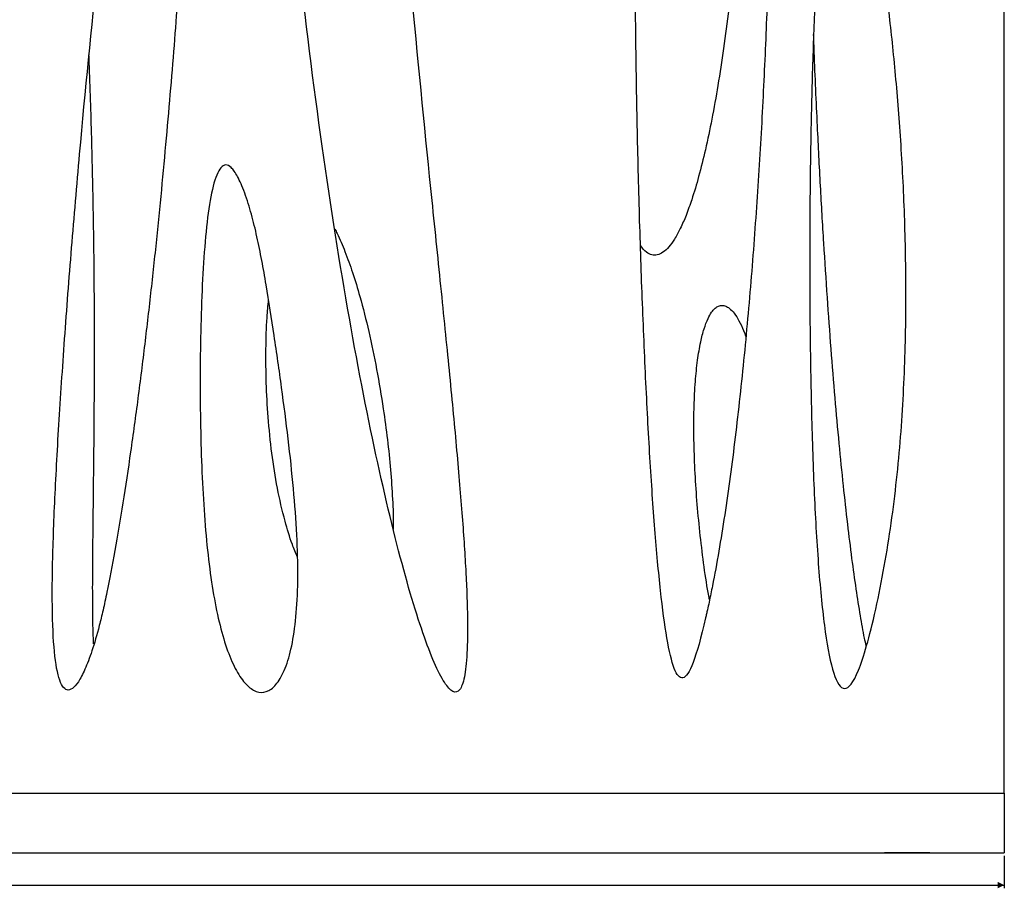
# Model space of a CAD drawing. Header units: millimetres. Extents: x 65 to 2129, y 75 to 1124.
# Tile 23 of 26: x 1241 to 1545, y 665 to 933. Entities that reach past the tile are written whole.
import ezdxf

# ---------------------------------------------------------------- set-up
doc = ezdxf.new("R2010")
doc.units = ezdxf.units.MM
doc.layers.add('FORMAT', color=7, linetype='Continuous')
doc.styles.add('SLDTEXTSTYLE0', font='TXT', dxfattribs={"width": 0.605})
doc.dimstyles.new('SLDDIMSTYLE0', dxfattribs={"dimtxt": 2.568319, "dimasz": 2, "dimexe": 0, "dimexo": 0.0625, "dimgap": 0.64208, "dimtad": 1, "dimrnd": 1e-09, "dimzin": 12, "dimdsep": 46, "dimtxsty": 'SLDTEXTSTYLE0', "dimsah": 1, "dimcen": 0.09, "dimadec": 0, "dimazin": 3, "dimtfac": 1, "dimtofl": 0, "dimtmove": 0, "dimatfit": 3, "dimfxl": 1, "dimfrac": 2, "dimtolj": 1, "dimtzin": 12, "dimarcsym": 0})

# ---------------------------------------------------------------- blocks, each defined once
blk = doc.blocks.new('_D')
at = {"layer": 'FORMAT'}
for p, q in [((65.3, 674.82), (65.3, 664.82)), ((1545.3, 674.82), (1545.3, 664.82)), ((65.3, 665.81), (1545.3, 665.81))]:
    blk.add_line(p, q, dxfattribs=at)
for points in [[(65.3, 665.81), (67.3, 664.81), (67.3, 666.81)], [(1545.3, 665.81), (1543.3, 666.81), (1543.3, 664.81)]]:
    blk.add_solid(points, dxfattribs=at)
at = {"layer": 'FORMAT', "insert": (801.38, 669.22), "char_height": 2.646, "attachment_point": 1, "style": 'SLDTEXTSTYLE0'}
blk.add_mtext('1480', dxfattribs=at)

msp = doc.modelspace()

# ---------------------------------------------------------------- linework, layer by layer
at = {"color": 7, "linetype": 'Continuous', "lineweight": 25}
for p, q in [((1545.303, 694.238), (1545.303, 1075.472)), ((1264.301, 831.935), (1264.301, 832.329)), ((65.303, 694.238), (1545.303, 694.238)), ((1545.303, 694.238), (1545.303, 675.813)), ((65.303, 675.813), (1545.303, 675.813)), ((90.303, 675.812), (1520.303, 675.812)), ((1545.303, 675.813), (1545.303, 675.813))]:
    msp.add_line(p, q, dxfattribs=at)
at = {"color": 7, "linetype": 'Continuous', "lineweight": 25, "flags": 128}
for points in [[(1515.303, 675.813), (1513.746, 675.813), (1512.266, 675.813), (1510.939, 675.813), (1509.831, 675.813), (1508.997, 675.813), (1508.479, 675.813), (1508.303, 675.813), (1508.479, 675.813), (1508.997, 675.813), (1509.831, 675.813), (1510.939, 675.813), (1512.266, 675.812), (1513.746, 675.812), (1515.303, 675.812), (1516.861, 675.812), (1518.341, 675.812), (1519.668, 675.813), (1520.776, 675.813), (1521.61, 675.813), (1522.128, 675.813), (1522.303, 675.813), (1522.128, 675.813), (1521.61, 675.813), (1520.776, 675.813), (1519.668, 675.813), (1518.341, 675.813), (1516.861, 675.813), (1515.303, 675.813)], [(1520.303, 675.812), (1523.317, 675.812), (1526.286, 675.812), (1529.169, 675.812), (1531.921, 675.812), (1534.505, 675.812), (1536.881, 675.812), (1539.016, 675.812), (1540.878, 675.812), (1542.44, 675.812), (1543.679, 675.812), (1544.577, 675.812), (1545.121, 675.812), (1545.303, 675.813)]]:
    msp.add_lwpolyline(points, dxfattribs=at)
at = {"color": 7, "linetype": 'Continuous', "lineweight": 25}
for points, knots in [([(1295.673, 1075.472), (1296.108, 1068.569), (1296.164, 1059.097), (1295.784, 1041.814), (1295.581, 1035.542), (1295.041, 1022.093), (1294.705, 1014.917), (1293.913, 999.755), (1293.458, 991.77), (1292.433, 975.053), (1291.864, 966.32), (1290.602, 948.142), (1289.908, 938.695), (1288.375, 919.116), (1287.534, 908.981), (1286.136, 893.315), (1285.648, 888.015), (1284.621, 877.281), (1284.083, 871.846), (1282.954, 860.87), (1282.362, 855.328), (1281.124, 844.181), (1280.477, 838.576), (1279.127, 827.367), (1278.424, 821.762), (1276.967, 810.642), (1276.212, 805.127), (1274.66, 794.307), (1273.862, 789.003), (1272.24, 778.77), (1271.415, 773.841), (1269.765, 764.571), (1268.939, 760.23), (1267.728, 754.369), (1267.33, 752.524), (1266.744, 749.951), (1266.551, 749.127), (1266.168, 747.543), (1265.977, 746.775), (1265.022, 743.061), (1264.263, 740.478), (1262.775, 735.996), (1262.045, 734.097), (1260.634, 730.923), (1259.952, 729.649), (1258.651, 727.681), (1258.032, 726.989), (1256.284, 725.736), (1255.268, 726.002), (1253.582, 728.538), (1252.911, 730.811), (1251.914, 737.171), (1251.586, 741.258), (1251.239, 751.024), (1251.218, 756.702), (1251.434, 769.395), (1251.67, 776.41), (1252.344, 791.509), (1252.783, 799.592), (1253.818, 816.557), (1254.414, 825.438), (1255.732, 843.737), (1256.454, 853.154), (1258, 872.276), (1258.826, 881.98), (1261.44, 911.17), (1263.368, 930.727), (1266.489, 958.873), (1267.567, 968.058), (1269.785, 985.82), (1270.925, 994.398), (1273.246, 1010.743), (1274.427, 1018.509), (1276.799, 1033.041), (1277.99, 1039.806), (1280.347, 1052.163), (1281.512, 1057.756), (1283.775, 1067.626), (1284.873, 1071.904), (1285.917, 1075.472)], [0, 0, 0, 0, 0.0625, 0.0625, 0.09375, 0.09375, 0.125, 0.125, 0.15625, 0.15625, 0.1875, 0.1875, 0.21875, 0.21875, 0.25, 0.25, 0.265625, 0.265625, 0.28125, 0.28125, 0.296875, 0.296875, 0.3125, 0.3125, 0.328125, 0.328125, 0.34375, 0.34375, 0.359375, 0.359375, 0.375, 0.375, 0.390625, 0.390625, 0.3984375, 0.3984375, 0.4023437, 0.4023437, 0.40625, 0.40625, 0.421875, 0.421875, 0.4375, 0.4375, 0.453125, 0.453125, 0.46875, 0.46875, 0.5, 0.5, 0.53125, 0.53125, 0.5625, 0.5625, 0.59375, 0.59375, 0.625, 0.625, 0.65625, 0.65625, 0.6875, 0.6875, 0.71875, 0.71875, 0.75, 0.75, 0.8125, 0.8125, 0.84375, 0.84375, 0.875, 0.875, 0.90625, 0.90625, 0.9375, 0.9375, 0.96875, 0.96875, 1, 1, 1, 1]), ([(1352.831, 1075.472), (1353.315, 1063.978), (1353.897, 1052.436), (1355.232, 1029.384), (1355.985, 1017.875), (1358.448, 983.59), (1360.363, 961.061), (1364.377, 917.7), (1366.472, 896.871), (1369.459, 867.636), (1370.429, 858.224), (1372.273, 840.177), (1373.147, 831.541), (1374.76, 815.141), (1375.499, 807.377), (1376.811, 792.804), (1377.383, 785.996), (1378.334, 773.402), (1378.714, 767.618), (1379.263, 757.125), (1379.432, 752.417), (1379.552, 744.115), (1379.502, 740.522), (1379.18, 734.471), (1378.909, 732.014), (1378.15, 728.244), (1377.662, 726.931), (1376.482, 725.442), (1375.79, 725.267), (1374.218, 726.035), (1373.339, 726.979), (1371.414, 729.956), (1370.369, 731.989), (1367.024, 739.666), (1364.513, 746.89), (1359.154, 765.161), (1356.306, 776.208), (1350.502, 801.672), (1347.547, 816.088), (1341.731, 847.816), (1338.871, 865.127), (1333.412, 902.157), (1330.812, 921.876), (1325.998, 963.208), (1323.784, 984.823), (1320.83, 1018.222), (1319.906, 1029.516), (1318.193, 1052.342), (1317.403, 1063.873), (1316.688, 1075.472)], [0, 0, 0, 0, 0.03125, 0.03125, 0.0625, 0.0625, 0.125, 0.125, 0.1875, 0.1875, 0.21875, 0.21875, 0.25, 0.25, 0.28125, 0.28125, 0.3125, 0.3125, 0.34375, 0.34375, 0.375, 0.375, 0.40625, 0.40625, 0.4375, 0.4375, 0.46875, 0.46875, 0.5, 0.5, 0.53125, 0.53125, 0.5625, 0.5625, 0.625, 0.625, 0.6875, 0.6875, 0.75, 0.75, 0.8125, 0.8125, 0.875, 0.875, 0.9375, 0.9375, 0.96875, 0.96875, 1, 1, 1, 1]), ([(1471.266, 1075.472), (1471.963, 1063.838), (1472.486, 1051.166), (1473.142, 1023.971), (1473.274, 1009.446), (1473.152, 986.5), (1473.058, 978.658), (1472.758, 962.639), (1472.553, 954.461), (1472.026, 937.831), (1471.705, 929.378), (1470.941, 912.271), (1470.499, 903.618), (1469.487, 886.201), (1468.918, 877.439), (1467.646, 859.92), (1466.943, 851.163), (1465.395, 833.8), (1464.55, 825.192), (1462.705, 808.305), (1461.707, 800.026), (1459.542, 784.016), (1458.377, 776.286), (1456.491, 765.312), (1455.839, 761.757), (1454.825, 756.612), (1454.481, 754.928), (1453.956, 752.452), (1453.691, 751.227), (1453.422, 750.022), (1453.243, 749.223), (1453.152, 748.824), (1451.621, 742.157), (1450.343, 737.63), (1448.02, 731.592), (1446.976, 730.08), (1445.056, 729.617), (1444.18, 730.666), (1442.552, 734.908), (1441.8, 738.1), (1440.391, 746.244), (1439.735, 751.195), (1438.499, 762.504), (1437.921, 768.863), (1436.835, 782.671), (1436.326, 790.12), (1435.378, 805.825), (1434.937, 814.081), (1434.125, 831.145), (1433.754, 839.953), (1433.084, 857.9), (1432.786, 867.038), (1432.266, 885.449), (1432.045, 894.721), (1431.685, 913.232), (1431.546, 922.47), (1431.353, 940.766), (1431.299, 949.825), (1431.281, 967.639), (1431.316, 976.396), (1431.476, 993.504), (1431.601, 1001.856), (1431.941, 1018.071), (1432.156, 1025.934), (1432.674, 1041.102), (1432.977, 1048.408), (1433.667, 1062.409), (1434.055, 1069.104), (1434.483, 1075.472)], [0, 0, 0, 0, 0.0625, 0.0625, 0.125, 0.125, 0.15625, 0.15625, 0.1875, 0.1875, 0.21875, 0.21875, 0.25, 0.25, 0.28125, 0.28125, 0.3125, 0.3125, 0.34375, 0.34375, 0.375, 0.375, 0.40625, 0.40625, 0.421875, 0.421875, 0.4296875, 0.4296875, 0.4335937, 0.4355469, 0.4355469, 0.4375, 0.4375, 0.46875, 0.46875, 0.5, 0.5, 0.53125, 0.53125, 0.5625, 0.5625, 0.59375, 0.59375, 0.625, 0.625, 0.65625, 0.65625, 0.6875, 0.6875, 0.71875, 0.71875, 0.75, 0.75, 0.78125, 0.78125, 0.8125, 0.8125, 0.84375, 0.84375, 0.875, 0.875, 0.90625, 0.90625, 0.9375, 0.9375, 0.96875, 0.96875, 1, 1, 1, 1]), ([(1469.092, 1075.866), (1469.024, 1071.63), (1468.882, 1062.851), (1468.465, 1049.319), (1467.912, 1035.138), (1467.213, 1020.559), (1466.291, 1004.297), (1465.1, 986.638), (1463.578, 967.913), (1461.954, 951.277), (1460.292, 936.83), (1458.667, 924.583), (1456.92, 913.204), (1455.062, 902.78), (1453.102, 893.388), (1451.055, 885.091), (1449.052, 878.319), (1447.139, 872.965), (1445.384, 868.888), (1443.619, 865.595), (1441.852, 863.088), (1440.081, 861.36), (1438.245, 860.41), (1436.348, 860.409), (1434.427, 861.449), (1433.496, 862.694), (1432.936, 863.443)], [0, 0, 0, 0, 0.0560545, 0.1161671, 0.179123, 0.2438208, 0.3092669, 0.3946247, 0.4779816, 0.5578263, 0.6157529, 0.6703735, 0.7212611, 0.7680505, 0.8104361, 0.8481707, 0.8810687, 0.9037894, 0.9233316, 0.9397285, 0.9530982, 0.9637178, 0.9721867, 0.9796672, 0.9877571, 1, 1, 1, 1]), ([(1505.58, 751.052), (1504.601, 746.645), (1503.671, 742.918), (1501.903, 736.686), (1501.065, 734.182), (1498.68, 728.313), (1497.262, 726.587), (1494.724, 726.58), (1493.604, 728.299), (1491.62, 734.37), (1490.757, 738.722), (1489.251, 749.354), (1488.608, 755.634), (1487.511, 769.514), (1487.056, 777.114), (1486.309, 793.116), (1486.015, 801.517), (1485.566, 818.682), (1485.41, 827.446), (1485.217, 844.968), (1485.18, 853.726), (1485.208, 870.936), (1485.274, 879.387), (1485.495, 895.736), (1485.652, 903.635), (1486.046, 918.685), (1486.283, 925.836), (1486.834, 939.243), (1487.147, 945.498), (1487.842, 957.002), (1488.225, 962.25), (1489.058, 971.663), (1489.508, 975.828), (1490.473, 983.026), (1490.988, 986.06), (1492.08, 990.974), (1492.657, 992.854), (1493.87, 995.459), (1494.506, 996.184), (1495.833, 996.494), (1496.524, 996.079), (1497.954, 994.141), (1498.693, 992.618), (1500.207, 988.507), (1500.983, 985.918), (1502.558, 979.73), (1503.357, 976.131), (1504.958, 967.983), (1505.759, 963.434), (1507.338, 953.46), (1508.116, 948.033), (1509.613, 936.381), (1510.333, 930.155), (1511.67, 916.989), (1512.288, 910.049), (1513.37, 895.548), (1513.833, 887.988), (1514.539, 872.347), (1514.782, 864.268), (1514.97, 847.702), (1514.915, 839.216), (1514.413, 821.961), (1513.967, 813.191), (1512.575, 795.507), (1511.629, 786.592), (1509.11, 768.772), (1507.538, 759.866), (1505.58, 751.052)], [0, 0, 0, 0, 0.015625, 0.015625, 0.03125, 0.03125, 0.0625, 0.0625, 0.09375, 0.09375, 0.125, 0.125, 0.15625, 0.15625, 0.1875, 0.1875, 0.21875, 0.21875, 0.25, 0.25, 0.28125, 0.28125, 0.3125, 0.3125, 0.34375, 0.34375, 0.375, 0.375, 0.40625, 0.40625, 0.4375, 0.4375, 0.46875, 0.46875, 0.5, 0.5, 0.53125, 0.53125, 0.5625, 0.5625, 0.59375, 0.59375, 0.625, 0.625, 0.65625, 0.65625, 0.6875, 0.6875, 0.71875, 0.71875, 0.75, 0.75, 0.78125, 0.78125, 0.8125, 0.8125, 0.84375, 0.84375, 0.875, 0.875, 0.90625, 0.90625, 0.9375, 0.9375, 0.96875, 0.96875, 1, 1, 1, 1]), ([(1502.648, 739.741), (1502.477, 740.517), (1501.796, 743.605), (1500.784, 749.454), (1499.481, 757.663), (1498.182, 767.104), (1496.868, 777.755), (1495.56, 789.595), (1494.266, 802.582), (1493, 816.676), (1491.78, 831.733), (1490.617, 847.689), (1489.523, 864.475), (1488.499, 882.116), (1487.507, 901.782), (1486.8, 917.375), (1486.475, 926.819), (1486.412, 928.632)], [0, 0, 0, 0, 0.0125663, 0.0499838, 0.0938113, 0.1439943, 0.2006511, 0.2634868, 0.3323361, 0.4069966, 0.4872296, 0.5711871, 0.6599577, 0.7532109, 0.8505818, 0.971313, 1, 1, 1, 1]), ([(1264.035, 740.326), (1263.991, 741.157), (1263.836, 744.141), (1263.755, 749.936), (1263.71, 758.038), (1263.767, 767.414), (1263.872, 777.659), (1264.003, 788.648), (1264.147, 801.549), (1264.269, 816.335), (1264.32, 832.952), (1264.253, 852.016), (1263.998, 873.335), (1263.459, 896.666), (1262.967, 913.036), (1262.613, 921.587), (1262.579, 922.412)], [0, 0, 0, 0, 0.0136983, 0.0492214, 0.0954472, 0.1471782, 0.203669, 0.2642276, 0.3282121, 0.4161953, 0.5078122, 0.6019506, 0.7302257, 0.8590245, 0.9863894, 1, 1, 1, 1]), ([(1310.678, 879.652), (1311.452, 877.54), (1312.136, 875.352), (1313.385, 870.841), (1313.95, 868.519), (1315.007, 863.763), (1315.498, 861.329), (1316.435, 856.37), (1316.881, 853.846), (1318.181, 846.167), (1318.998, 840.908), (1320.584, 830.277), (1321.351, 824.905), (1322.808, 814.209), (1323.497, 808.885), (1324.737, 798.44), (1325.288, 793.318), (1326.192, 783.416), (1326.544, 778.636), (1327.007, 769.543), (1327.116, 765.229), (1327.071, 757.17), (1326.917, 753.425), (1326.347, 746.583), (1325.933, 743.487), (1324.871, 738.001), (1324.223, 735.61), (1322.739, 731.568), (1321.903, 729.917), (1320.098, 727.365), (1319.129, 726.464), (1317.118, 725.407), (1316.077, 725.251), (1313.98, 725.659), (1312.925, 726.224), (1310.853, 728.04), (1309.837, 729.292), (1307.885, 732.438), (1306.951, 734.333), (1305.193, 738.718), (1304.371, 741.208), (1302.856, 746.73), (1302.165, 749.763), (1300.918, 756.318), (1300.364, 759.839), (1299.39, 767.315), (1298.97, 771.269), (1298.256, 779.548), (1297.961, 783.873), (1297.487, 792.822), (1297.306, 797.446), (1297.047, 806.908), (1296.97, 811.745), (1296.912, 821.521), (1296.932, 826.46), (1297.073, 836.293), (1297.193, 841.187), (1297.55, 850.733), (1297.787, 855.386), (1298.401, 864.188), (1298.779, 868.338), (1299.715, 875.79), (1300.274, 879.092), (1301.281, 883.073), (1301.645, 884.236), (1302.437, 886.17), (1302.864, 886.94), (1303.787, 888.009), (1304.283, 888.308), (1305.349, 888.35), (1305.92, 888.093), (1307.14, 886.925), (1307.79, 886.015), (1309.171, 883.434), (1309.903, 881.763), (1310.678, 879.652)], [0, 0, 0, 0, 0.015625, 0.015625, 0.03125, 0.03125, 0.046875, 0.046875, 0.0625, 0.0625, 0.09375, 0.09375, 0.125, 0.125, 0.15625, 0.15625, 0.1875, 0.1875, 0.21875, 0.21875, 0.25, 0.25, 0.28125, 0.28125, 0.3125, 0.3125, 0.34375, 0.34375, 0.375, 0.375, 0.40625, 0.40625, 0.4375, 0.4375, 0.46875, 0.46875, 0.5, 0.5, 0.53125, 0.53125, 0.5625, 0.5625, 0.59375, 0.59375, 0.625, 0.625, 0.65625, 0.65625, 0.6875, 0.6875, 0.71875, 0.71875, 0.75, 0.75, 0.78125, 0.78125, 0.8125, 0.8125, 0.84375, 0.84375, 0.875, 0.875, 0.90625, 0.90625, 0.921875, 0.921875, 0.9375, 0.9375, 0.953125, 0.953125, 0.96875, 0.96875, 0.984375, 0.984375, 1, 1, 1, 1]), ([(1338.535, 868.478), (1338.773, 868.048), (1339.993, 865.848), (1341.789, 861.345), (1344.146, 854.837), (1346.62, 846.582), (1349.141, 836.618), (1351.546, 825.037), (1353.421, 813.888), (1354.805, 803.518), (1355.775, 794.203), (1356.353, 785.181), (1356.636, 779.075), (1356.56, 776.004), (1356.555, 775.799)], [0, 0, 0, 0, 0.01550436, 0.07932538, 0.15254713, 0.23408142, 0.35120133, 0.4769085, 0.60742172, 0.70803621, 0.8072056, 0.90300997, 0.99352984, 1, 1, 1, 1]), ([(1327.021, 767.115), (1326.466, 768.427), (1324.932, 772.051), (1322.818, 779.181), (1320.645, 788.587), (1318.965, 799.341), (1317.864, 810.227), (1317.287, 820.952), (1317.204, 831.231), (1317.433, 839.788), (1317.892, 844.87), (1318.056, 846.691)], [0, 0, 0, 0, 0.0529053, 0.1460875, 0.2756843, 0.4114536, 0.5501765, 0.6821163, 0.810423, 0.9320833, 1, 1, 1, 1]), ([(1454.193, 754.182), (1453.945, 755.559), (1453.135, 760.05), (1452.083, 767.793), (1450.977, 777.388), (1450.153, 787.015), (1449.611, 796.427), (1449.376, 805.36), (1449.448, 813.636), (1449.818, 821.11), (1450.476, 827.715), (1451.373, 833.179), (1452.455, 837.501), (1453.583, 840.574), (1454.76, 842.716), (1455.863, 844.033), (1457.007, 844.788), (1458.162, 845.024), (1459.335, 844.754), (1460.642, 843.927), (1462.045, 842.378), (1463.492, 840.026), (1464.669, 837.604), (1465.244, 835.93), (1465.454, 835.317)], [0, 0, 0, 0, 0.03947403, 0.12873858, 0.22041606, 0.31201789, 0.40133371, 0.4864286, 0.56412125, 0.63484206, 0.6975172, 0.7513269, 0.79091879, 0.82310546, 0.84335098, 0.85957672, 0.87103235, 0.8812847, 0.8918228, 0.90401864, 0.92430409, 0.95009815, 0.98174154, 1, 1, 1, 1])]:
    msp.add_open_spline(points, degree=3, knots=knots, dxfattribs=at)

# ---------------------------------------------------------------- dimensions: what is measured, and where the dimension line sits
at = {"layer": 'FORMAT'}
dim = msp.add_linear_dim(base=(1545.303, 665.812), p1=(65.303, 675.813), p2=(1545.303, 675.813), dimstyle='SLDDIMSTYLE0', dxfattribs=at)
dim.commit()
dim.dimension.update_dxf_attribs({"geometry": '_D', "text_midpoint": (805.303, 665.812), "dimtype": 160})

doc.saveas('drawing.dxf')
